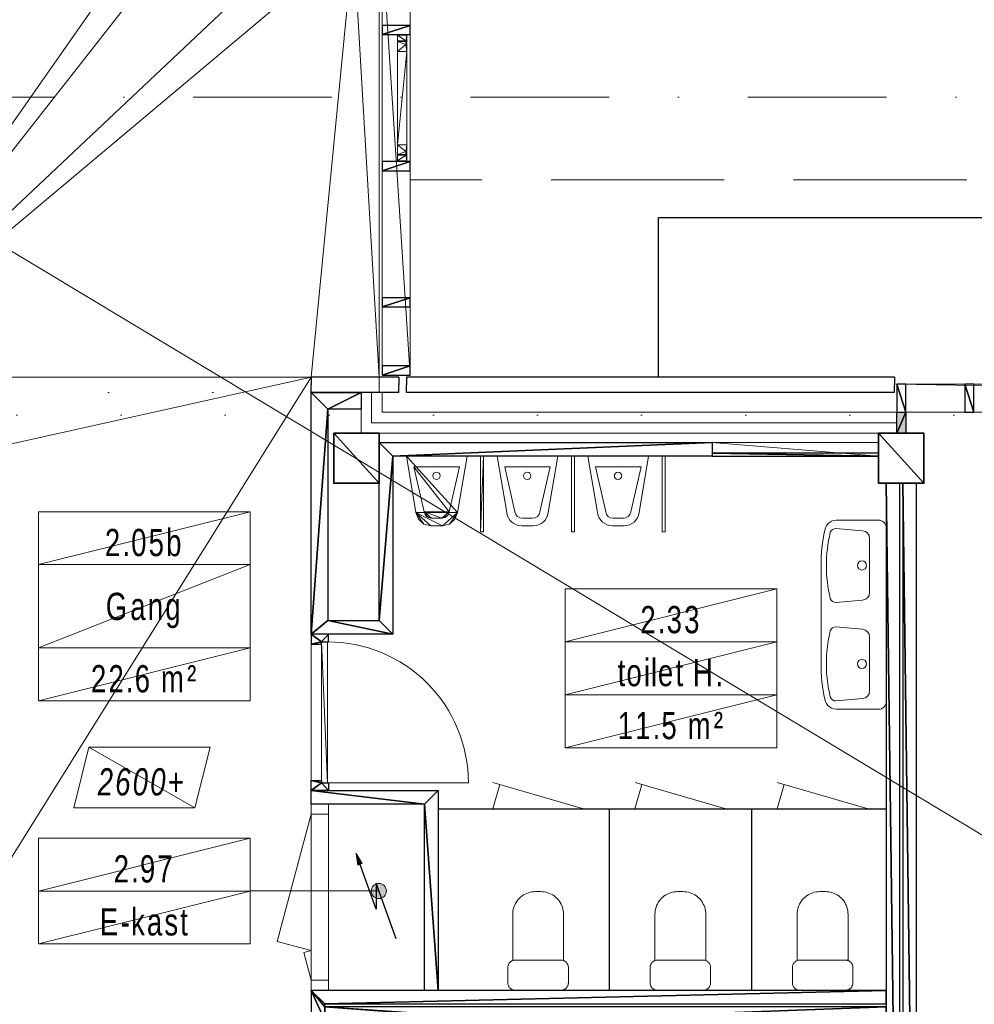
# Model space of a CAD drawing. Header units: millimetres. Extents: x -437 to 139813, y -473 to 90544.
# Tile 22 of 149: x 57887 to 64195, y 50752 to 57257. Entities that reach past the tile are written whole.
import ezdxf

# ---------------------------------------------------------------- set-up
doc = ezdxf.new("R2010")
doc.units = ezdxf.units.MM
for name, pattern in [('DGN Style 1', [688.000884, 1.14476, -686.856124]), ('DGN Style 2', [1144.760206, 686.856124, -457.904082]), ('DGN Style 3', [1602.664289, 1144.760206, -457.904082]), ('DGN Style 4', [1832.76109, 915.808165, -457.904082, 1.14476, -457.904082])]:
    doc.linetypes.add(name, pattern=pattern)
for name, color, linetype, lineweight in [('059 Kader (tekening)', 253, 'Continuous', 13), ('19012-DO-laag 02 - 004 Ruimtenummers', 253, 'Continuous', 13), ('19012-DO-laag 02 - 004a ruimtenr+plafond hoogte', 253, 'Continuous', 13), ('19012-DO-laag 02 - 004b ruimtenr + m²', 253, 'Continuous', 13), ('19012-DO-laag 02 - 007 Elektrasymbolen', 253, 'Continuous', 13), ('19012-DO-laag 02 - 008 Sanitair - Keukeninrichting', 253, 'Continuous', 13), ('19012-DO-laag 02 - 031 Ramen - Deuren buiten', 253, 'Continuous', 13), ('19012-DO-laag 02 - 032 Ramen - Deuren binnen', 253, 'Continuous', 13), ('19012-DO-laag 02 - 045 Plafondafwerking', 253, 'Continuous', 13)]:
    doc.layers.add(name, color=color, linetype=linetype, lineweight=lineweight)
doc.layers.add('Xref', color=253, linetype='Continuous')
doc.styles.add('Arial 1.8 mm', font='arial.ttf', dxfattribs={"width": 0.722222, "height": 1.8})
doc.linetypes.add('isolatie(plaat)', pattern='A,0,[20,dgnlstyle-ags_linetypes_v8.shx,S=0.009048,R=0,X=0,Y=0],-1.14', length=1.14)

# ---------------------------------------------------------------- blocks, each defined once
blk = doc.blocks.new('AE1')
at = {"layer": '059 Kader (tekening)', "color": 12, "linetype": 'Continuous', "lineweight": 13}
mesh = blk.add_polyface(dxfattribs=at)
corners = [(0, 0), (1399, 0), (1399, 841), (0, 841)]
mesh.append_faces([[corners[k] for k in face] for face in [(3, 1, 2)]], dxfattribs={"vtx0": -1, "color": 12})
mesh.append_faces([[corners[k] for k in face] for face in [(3, 0, 1)]], dxfattribs={"vtx2": -1, "color": 12})
at = {"layer": '059 Kader (tekening)', "color": 12, "linetype": 'Continuous', "lineweight": 35}
mesh = blk.add_polyface(dxfattribs=at)
corners = [(10, 10), (1389, 10), (1389, 831), (10, 831)]
mesh.append_faces([[corners[k] for k in face] for face in [(0, 2, 3)]], dxfattribs={"vtx0": -1, "color": 12})
mesh.append_faces([[corners[k] for k in face] for face in [(1, 2, 0)]], dxfattribs={"vtx1": -1, "color": 12})
blk = doc.blocks.new('AM32-002')
at = {"color": 0, "linetype": 'ByBlock', "lineweight": -2}
blk.add_3dface([(67, 0), (67, 114), (0, 114), (0, 0)], dxfattribs=at)
blk = doc.blocks.new('07E042')
at = {"layer": '19012-DO-laag 02 - 007 Elektrasymbolen', "linetype": 'Continuous', "lineweight": 13}
blk.add_hatch(color=256, dxfattribs=at).paths.add_polyline_path([(-187.5, -87.5), (-143.8, -61.3), (-137.1, -80.1)])
at = {"layer": '19012-DO-laag 02 - 007 Elektrasymbolen', "linetype": 'Continuous', "lineweight": 25, "flags": 128}
blk.add_lwpolyline([(187.5, 87.5), (-57.3, 0), (57.3, 0), (-187.5, -87.5)], dxfattribs=at)
at = {"layer": '19012-DO-laag 02 - 007 Elektrasymbolen', "linetype": 'Continuous', "lineweight": 13}
mesh = blk.add_polyface(dxfattribs=at)
corners = [(-187.5, -87.5), (-143.8, -61.3), (-137.1, -80.1)]
mesh.append_faces([[corners[k] for k in face] for face in [(2, 0, 1)]])
blk = doc.blocks.new('WA 21')
at = {"layer": '19012-DO-laag 02 - 008 Sanitair - Keukeninrichting', "color": 254, "linetype": 'Continuous', "lineweight": 13}
for p, q in [((575, 0), (-575, 0)), ((-625, -315.9), (-625, -50)), ((625, -315.9), (625, -50)), ((-146.1, -110), (-503.9, -110)), ((503.9, -110), (146.1, -110)), ((-553.7, -155.6), (-569.4, -332)), ((-80.6, -332), (-96.3, -155.6)), ((96.3, -155.6), (80.6, -332)), ((569.4, -332), (553.7, -155.6)), ((325, -430), (-325, -430))]:
    blk.add_line(p, q, dxfattribs=at)
for centre in [(-325, -160), (325, -160)]:
    blk.add_circle(centre, 30, dxfattribs=at)
for centre, radius, start, end in [((-575, -50), 50, 90, 180), ((-503.9, -160), 50, 90.00003, 174.91646), ((-146.1, -160), 50, 5.08354, 89.99997), ((146.1, -160), 50, 90.00003, 174.91646), ((503.9, -160), 50, 5.08354, 89.99997), ((-540.3, -323.4), 85, 174.91654, 257.28776), ((540.3, -323.4), 85, 282.71216, 5.08298), ((-534.5, -335.1), 35, 174.91646, 256.44645), ((-325, 534.1), 929.1, 256.44641, 283.55359), ((-115.5, -335.1), 35, 283.55355, 5.08354), ((115.5, -335.1), 35, 174.91646, 256.44645), ((325, 534.1), 929.1, 256.44641, 283.55359), ((534.5, -335.1), 35, 283.55355, 5.08354), ((-335.6, 632.2), 1062.2, 257.86035, 270.57253), ((335.5, 632.2), 1062.3, 269.43353, 282.14506)]:
    blk.add_arc(centre, radius, start, end, dxfattribs=at)
at = {"layer": '19012-DO-laag 02 - 008 Sanitair - Keukeninrichting', "color": 254, "linetype": 'Continuous', "lineweight": 13, "extrusion": (0, 0, -1)}
blk.add_arc((-575, -50), 50, 90, 180, dxfattribs=at)
blk = doc.blocks.new('UR 02')
at = {"layer": '19012-DO-laag 02 - 008 Sanitair - Keukeninrichting', "linetype": 'Continuous', "lineweight": 13}
for p, q in [((0, 0), (20, 0)), ((0, 0), (0, -500)), ((20, 0), (20, -500)), ((600, 0), (600, -500)), ((600, 0), (620, 0)), ((620, 0), (620, -500)), ((20, -500), (0, -500)), ((620, -500), (600, -500))]:
    blk.add_line(p, q, dxfattribs=at)
at = {"layer": '19012-DO-laag 02 - 008 Sanitair - Keukeninrichting', "linetype": 'Continuous', "lineweight": 13, "extrusion": (0, 0, -1), "flags": 128}
for points in [[(-109.9, 0), (-510.8, 0), (-447.7, -374.1)], [(-173.1, -374.1), (-109.9, 0)], [(-159.9, -71.7), (-460.8, -71.7), (-393.1, -369.2)], [(-227.6, -369.2), (-159.9, -71.7)], [(-343.9, -410.6), (-276.9, -410.6)], [(-348.6, -460.6), (-272.1, -460.6)]]:
    blk.add_lwpolyline(points, dxfattribs=at)
at = {"layer": '19012-DO-laag 02 - 008 Sanitair - Keukeninrichting', "linetype": 'Continuous', "lineweight": 13, "extrusion": (0, 0, -1)}
blk.add_circle((-311.9, -130.4), 24.3, dxfattribs=at)
for centre, radius, start, end in [((-272.1, -360.6), 100, 270, 352.20921), ((-276.9, -360.6), 50, 270, 350.02528), ((-343.9, -360.6), 50, 189.97472, 270), ((-348.6, -360.6), 100, 187.79079, 270)]:
    blk.add_arc(centre, radius, start, end, dxfattribs=at)
at = {"layer": '19012-DO-laag 02 - 008 Sanitair - Keukeninrichting', "linetype": 'Continuous', "lineweight": 13}
for p in [(20, 0), (20, 0), (620, 0), (620, 0)]:
    blk.add_point(p, dxfattribs=at)
blk = doc.blocks.new('*U70')
at = {"layer": '19012-DO-laag 02 - 008 Sanitair - Keukeninrichting', "linetype": 'Continuous', "lineweight": 13}
blk.add_circle((-56.5, 119.6), 24.3, dxfattribs=at)
mesh = blk.add_polyface(dxfattribs=at)
corners = [(145.5, 250), (82.3, -124.1), (64.9, -168.2), (29.2, -199.4), (-16.8, -210.6), (-93.2, -210.6), (-139.3, -199.4), (-175, -168.2), (-192.3, -124.2), (-255.4, 250)]
mesh.append_faces([[corners[k] for k in face] for face in [(8, 6, 7), (3, 1, 2)]], dxfattribs={"vtx0": -1})
mesh.append_faces([[corners[k] for k in face] for face in [(9, 1, 8), (5, 8, 4), (4, 1, 3)]], dxfattribs={"vtx0": -1, "vtx1": -1})
mesh.append_faces([[corners[k] for k in face] for face in [(8, 1, 4)]], dxfattribs={"vtx0": -1, "vtx1": -1, "vtx2": -1})
mesh.append_faces([[corners[k] for k in face] for face in [(8, 5, 6)]], dxfattribs={"vtx0": -1, "vtx2": -1})
mesh.append_faces([[corners[k] for k in face] for face in [(9, 0, 1)]], dxfattribs={"vtx2": -1})
mesh = blk.add_polyface(dxfattribs=at)
corners = [(255.4, -250), (255.4, 250), (235.4, 250), (235.4, 250), (235.4, -250)]
mesh.append_faces([[corners[k] for k in face] for face in [(4, 1, 2)]], dxfattribs={"vtx0": -1})
mesh.append_faces([[corners[k] for k in face] for face in [(4, 0, 1)]], dxfattribs={"vtx2": -1})
mesh = blk.add_polyface(dxfattribs=at)
corners = [(95.5, 178.3), (27.8, -119.2), (18.6, -140.5), (0.9, -155.3), (-21.5, -160.6), (-88.5, -160.6), (-111, -155.3), (-128.6, -140.5), (-137.8, -119.3), (-205.4, 178.3)]
mesh.append_faces([[corners[k] for k in face] for face in [(8, 6, 7), (4, 2, 3)]], dxfattribs={"vtx0": -1})
mesh.append_faces([[corners[k] for k in face] for face in [(9, 1, 8), (5, 8, 4)]], dxfattribs={"vtx0": -1, "vtx1": -1})
mesh.append_faces([[corners[k] for k in face] for face in [(8, 1, 4)]], dxfattribs={"vtx0": -1, "vtx1": -1, "vtx2": -1})
mesh.append_faces([[corners[k] for k in face] for face in [(8, 5, 6), (4, 1, 2)]], dxfattribs={"vtx0": -1, "vtx2": -1})
mesh.append_faces([[corners[k] for k in face] for face in [(9, 0, 1)]], dxfattribs={"vtx2": -1})
blk = doc.blocks.new('*U69')
at = {"layer": '19012-DO-laag 02 - 008 Sanitair - Keukeninrichting', "linetype": 'Continuous', "lineweight": 13}
blk.add_line((-300.4, 250), (-300.4, 0), dxfattribs=at)
blk.add_blockref('*U70', (44.9, 0), dxfattribs=at)
blk = doc.blocks.new('*U71')
at = {"layer": '19012-DO-laag 02 - 008 Sanitair - Keukeninrichting', "linetype": 'Continuous', "lineweight": 13, "flags": 128}
for points in [[(-276.1, 200), (-280, 199.9), (-283.9, 199.4), (-287.7, 198.7), (-291.5, 197.6), (-295.2, 196.2), (-298.8, 194.6), (-302.2, 192.7), (-305.4, 190.5), (-308.5, 188.1), (-311.4, 185.4), (-314.1, 182.5), (-316.5, 179.4), (-318.7, 176.2), (-320.6, 172.7), (-322.2, 169.2), (-323.6, 165.5), (-324.7, 161.7), (-325.4, 157.9), (-325.9, 154), (-326.1, 150), (-326.1, -150), (-325.9, -153.9), (-325.4, -157.8), (-324.7, -161.6), (-323.6, -165.4), (-322.2, -169.1), (-320.6, -172.7), (-318.7, -176.1), (-316.5, -179.4), (-314.1, -182.4), (-311.4, -185.3), (-308.5, -188), (-305.4, -190.4), (-302.2, -192.6), (-298.8, -194.5), (-295.2, -196.2), (-291.5, -197.5), (-287.7, -198.6), (-283.9, -199.4), (-280, -199.8), (-276.1, -200), (-176.1, -200), (-172.1, -199.8), (-168.2, -199.4), (-164.4, -198.6), (-160.6, -197.5), (-156.9, -196.2), (-153.4, -194.5), (-149.9, -192.6), (-146.7, -190.4), (-143.6, -188), (-140.7, -185.3), (-138, -182.4), (-135.6, -179.4), (-133.4, -176.1), (-131.5, -172.7), (-129.9, -169.1), (-128.5, -165.4), (-127.4, -161.6), (-126.7, -157.8), (-126.2, -153.9), (-126.1, -150), (-126.1, 150), (-126.2, 154), (-126.7, 157.9), (-127.4, 161.7), (-128.5, 165.5), (-129.9, 169.2), (-131.5, 172.7), (-133.4, 176.2), (-135.6, 179.4), (-138, 182.5), (-140.7, 185.4), (-143.6, 188.1), (-146.7, 190.5), (-149.9, 192.7), (-153.4, 194.6), (-156.9, 196.2), (-160.6, 197.6), (-164.4, 198.7), (-168.2, 199.4), (-172.1, 199.9), (-176.1, 200), (-276.1, 200)], [(-129.4, 168.1), (176.1, 168.1), (187.8, 167.6), (199.5, 166.2), (211.1, 163.9), (222.4, 160.7), (233.5, 156.7), (244.2, 151.7), (254.5, 146), (264.2, 139.4), (273.5, 132.1), (282.1, 124.1), (290.1, 115.5), (297.4, 106.3), (304, 96.5), (309.7, 86.2), (314.7, 75.5), (318.7, 64.4), (321.9, 53.1), (324.2, 41.5), (325.6, 29.9), (326.1, 18.1), (326.1, -18), (325.6, -29.8), (324.2, -41.5), (321.9, -53), (318.7, -64.4), (314.7, -75.4), (309.7, -86.1), (304, -96.4), (297.4, -106.2), (290.1, -115.4), (282.1, -124.1), (273.5, -132.1), (264.2, -139.4), (254.5, -145.9), (244.2, -151.7), (233.5, -156.6), (222.4, -160.7), (211.1, -163.9), (199.5, -166.2), (187.8, -167.6), (176.1, -168), (-129.4, -168)]]:
    blk.add_lwpolyline(points, dxfattribs=at)
blk = doc.blocks.new('ho-bi-ko-930')
at = {"layer": '19012-DO-laag 02 - 032 Ramen - Deuren binnen', "color": 143, "linetype": 'Continuous', "lineweight": 13}
blk.add_line((67, -114), (967, -114), dxfattribs=at)
at = {"layer": '19012-DO-laag 02 - 032 Ramen - Deuren binnen', "color": 143, "linetype": 'Continuous', "lineweight": 13, "extrusion": (0, 0, -1), "flags": 128}
blk.add_lwpolyline([(-52, -5), (-52, 925, 0.414214), (-982, -5)], format="xyb", dxfattribs=at)
at = {"layer": '19012-DO-laag 02 - 032 Ramen - Deuren binnen', "color": 143, "linetype": 'Continuous', "lineweight": 25}
mesh = blk.add_polyface(dxfattribs=at)
corners = [(0, 0), (0, -114), (67, -114), (67, -45), (52, -45), (52, 0)]
mesh.append_faces([[corners[k] for k in face] for face in [(0, 4, 5)]], dxfattribs={"vtx0": -1, "color": 143})
mesh.append_faces([[corners[k] for k in face] for face in [(2, 4, 1), (1, 4, 0)]], dxfattribs={"vtx0": -1, "vtx1": -1, "color": 143})
mesh.append_faces([[corners[k] for k in face] for face in [(3, 4, 2)]], dxfattribs={"vtx1": -1, "color": 143})
mesh = blk.add_polyface(dxfattribs=at)
corners = [(1034, 0), (1034, -114), (967, -114), (967, -45), (982, -45), (982, 0)]
mesh.append_faces([[corners[k] for k in face] for face in [(0, 4, 5)]], dxfattribs={"vtx0": -1, "color": 143})
mesh.append_faces([[corners[k] for k in face] for face in [(2, 4, 1), (1, 4, 0)]], dxfattribs={"vtx0": -1, "vtx1": -1, "color": 143})
mesh.append_faces([[corners[k] for k in face] for face in [(3, 4, 2)]], dxfattribs={"vtx1": -1, "color": 143})
at = {"layer": '19012-DO-laag 02 - 032 Ramen - Deuren binnen', "color": 143, "linetype": 'Continuous', "lineweight": 13}
mesh = blk.add_polyface(dxfattribs=at)
corners = [(52, -45), (982, -45), (982, -5), (52, -5)]
mesh.append_faces([[corners[k] for k in face] for face in [(3, 1, 2)]], dxfattribs={"vtx0": -1, "color": 143})
mesh.append_faces([[corners[k] for k in face] for face in [(3, 0, 1)]], dxfattribs={"vtx2": -1, "color": 143})
blk = doc.blocks.new('*U77')
at = {"layer": '19012-DO-laag 02 - 004 Ruimtenummers', "linetype": 'Continuous', "lineweight": 13}
h = blk.add_hatch(color=256, dxfattribs=at)
edge = h.paths.add_edge_path()
edge.add_arc((-400, 0), 50, 0, 360)
blk.add_line((450, 0), (-400, 0), dxfattribs=at)
blk.add_circle((-400, 0), 50, dxfattribs=at)
blk = doc.blocks.new('*U78')
at = {"layer": '19012-DO-laag 02 - 031 Ramen - Deuren buiten'}
mesh = blk.add_polyface(dxfattribs=at)
corners = [(-414.95, 30.05), (-356.95, 30.05), (-356.95, 25.05), (-377.95, 25.05), (-377.95, -29.95), (-414.95, -29.95)]
mesh.append_faces([[corners[k] for k in face] for face in [(5, 3, 4), (3, 1, 2)]], dxfattribs={"vtx0": -1})
mesh.append_faces([[corners[k] for k in face] for face in [(0, 3, 5)]], dxfattribs={"vtx0": -1, "vtx1": -1})
mesh.append_faces([[corners[k] for k in face] for face in [(3, 0, 1)]], dxfattribs={"vtx0": -1, "vtx2": -1})
mesh = blk.add_polyface(dxfattribs=at)
corners = [(-372.95, -29.95), (-372.95, 23.05), (-352.95, 23.05), (-352.95, 30.05), (-307.95, 30.05), (-307.95, -29.95)]
mesh.append_faces([[corners[k] for k in face] for face in [(4, 2, 3), (2, 0, 1)]], dxfattribs={"vtx0": -1})
mesh.append_faces([[corners[k] for k in face] for face in [(5, 2, 4)]], dxfattribs={"vtx0": -1, "vtx1": -1})
mesh.append_faces([[corners[k] for k in face] for face in [(2, 5, 0)]], dxfattribs={"vtx0": -1, "vtx2": -1})
mesh = blk.add_polyface(dxfattribs=at)
corners = [(-307.95, -29.95), (308.05, -29.95), (308.05, 30.05), (-307.95, 30.05)]
mesh.append_faces([[corners[k] for k in face] for face in [(3, 1, 2)]], dxfattribs={"vtx0": -1})
mesh.append_faces([[corners[k] for k in face] for face in [(3, 0, 1)]], dxfattribs={"vtx2": -1})
mesh = blk.add_polyface(dxfattribs=at)
corners = [(373.05, -29.95), (373.05, 23.05), (353.05, 23.05), (353.05, 30.05), (308.05, 30.05), (308.05, -29.95)]
mesh.append_faces([[corners[k] for k in face] for face in [(4, 2, 3), (2, 0, 1)]], dxfattribs={"vtx0": -1})
mesh.append_faces([[corners[k] for k in face] for face in [(5, 2, 4)]], dxfattribs={"vtx0": -1, "vtx1": -1})
mesh.append_faces([[corners[k] for k in face] for face in [(2, 5, 0)]], dxfattribs={"vtx0": -1, "vtx2": -1})
mesh = blk.add_polyface(dxfattribs=at)
corners = [(415.05, 30.05), (357.05, 30.05), (357.05, 25.05), (378.05, 25.05), (378.05, -29.95), (415.05, -29.95)]
mesh.append_faces([[corners[k] for k in face] for face in [(5, 3, 4), (3, 1, 2)]], dxfattribs={"vtx0": -1})
mesh.append_faces([[corners[k] for k in face] for face in [(0, 3, 5)]], dxfattribs={"vtx0": -1, "vtx1": -1})
mesh.append_faces([[corners[k] for k in face] for face in [(3, 0, 1)]], dxfattribs={"vtx0": -1, "vtx2": -1})
blk = doc.blocks.new('ruimtenr 04_13')
at = {"layer": '19012-DO-laag 02 - 004 Ruimtenummers', "linetype": 'Continuous', "lineweight": 13, "insert": (7, -2.05), "char_height": 1.8, "attachment_point": 5, "line_spacing_factor": 0.6, "style": 'Arial 1.8 mm'}
blk.add_mtext('\\H1x;\\W0.722222;\\T1.145;2.97', dxfattribs=at)
at = {"layer": '19012-DO-laag 02 - 004b ruimtenr + m²', "linetype": 'Continuous', "lineweight": 13, "insert": (7, -5.55), "char_height": 1.8, "attachment_point": 5, "line_spacing_factor": 0.6, "style": 'Arial 1.8 mm'}
blk.add_mtext('\\H1x;\\W0.722222;\\T1.145;E-kast', dxfattribs=at)
at = {"layer": '19012-DO-laag 02 - 004 Ruimtenummers', "linetype": 'Continuous', "lineweight": 13}
mesh = blk.add_polyface(dxfattribs=at)
corners = [(0, 0), (14, 0), (14, -3.5), (0, -3.5)]
mesh.append_faces([[corners[k] for k in face] for face in [(3, 1, 2)]], dxfattribs={"vtx0": -1})
mesh.append_faces([[corners[k] for k in face] for face in [(3, 0, 1)]], dxfattribs={"vtx2": -1})
at = {"layer": '19012-DO-laag 02 - 004b ruimtenr + m²', "linetype": 'Continuous', "lineweight": 13}
mesh = blk.add_polyface(dxfattribs=at)
corners = [(0, -3.5), (14, -3.5), (14, -7), (0, -7)]
mesh.append_faces([[corners[k] for k in face] for face in [(3, 1, 2)]], dxfattribs={"vtx0": -1})
mesh.append_faces([[corners[k] for k in face] for face in [(3, 0, 1)]], dxfattribs={"vtx2": -1})
blk = doc.blocks.new('ruimtenr 01_1')
at = {"layer": '19012-DO-laag 02 - 004 Ruimtenummers', "linetype": 'Continuous', "lineweight": 13, "char_height": 1.8, "attachment_point": 5, "line_spacing_factor": 0.6, "style": 'Arial 1.8 mm'}
for s, insert in [('\\H1x;\\W0.722222;\\T1.145;2.33', (7, -2.05)), ('\\H1x;\\W0.722222;\\T1.145;toilet H.', (7, -5.55))]:
    blk.add_mtext(s, dxfattribs=dict(at, insert=insert))
at = {"layer": '19012-DO-laag 02 - 004a ruimtenr+plafond hoogte', "linetype": 'Continuous', "lineweight": 13, "insert": (7, -9.05), "char_height": 1.8, "attachment_point": 5, "line_spacing_factor": 0.6, "style": 'Arial 1.8 mm'}
blk.add_mtext('\\H1x;\\W0.722222;\\T1.145;11.5 m²', dxfattribs=at)
at = {"layer": '19012-DO-laag 02 - 004 Ruimtenummers', "linetype": 'Continuous', "lineweight": 13}
mesh = blk.add_polyface(dxfattribs=at)
corners = [(0, 0), (14, 0), (14, -3.5), (0, -3.5)]
mesh.append_faces([[corners[k] for k in face] for face in [(3, 1, 2)]], dxfattribs={"vtx0": -1})
mesh.append_faces([[corners[k] for k in face] for face in [(3, 0, 1)]], dxfattribs={"vtx2": -1})
mesh = blk.add_polyface(dxfattribs=at)
corners = [(0, -3.5), (14, -3.5), (14, -7), (0, -7)]
mesh.append_faces([[corners[k] for k in face] for face in [(3, 1, 2)]], dxfattribs={"vtx0": -1})
mesh.append_faces([[corners[k] for k in face] for face in [(3, 0, 1)]], dxfattribs={"vtx2": -1})
at = {"layer": '19012-DO-laag 02 - 004a ruimtenr+plafond hoogte', "linetype": 'Continuous', "lineweight": 13}
mesh = blk.add_polyface(dxfattribs=at)
corners = [(0, -7), (14, -7), (14, -10.5), (0, -10.5)]
mesh.append_faces([[corners[k] for k in face] for face in [(3, 1, 2)]], dxfattribs={"vtx0": -1})
mesh.append_faces([[corners[k] for k in face] for face in [(3, 0, 1)]], dxfattribs={"vtx2": -1})
blk = doc.blocks.new('ruimtenr 03_22')
at = {"layer": '19012-DO-laag 02 - 004 Ruimtenummers', "linetype": 'Continuous', "lineweight": 13, "char_height": 1.8, "attachment_point": 5, "style": 'Arial 1.8 mm'}
for s, insert, line_spacing_factor in [('\\H1x;\\W0.722222;\\T1.145;2.05b', (7, -2.05), 0.6), ('\\H1x;\\W0.722222;\\T1.145;Gang', (7, -6.53), 0.78)]:
    blk.add_mtext(s, dxfattribs=dict(at, insert=insert, line_spacing_factor=line_spacing_factor))
at = {"layer": '19012-DO-laag 02 - 004a ruimtenr+plafond hoogte', "linetype": 'Continuous', "lineweight": 13, "insert": (7, -11.05), "char_height": 1.8, "attachment_point": 5, "line_spacing_factor": 0.6, "style": 'Arial 1.8 mm'}
blk.add_mtext('\\H1x;\\W0.722222;\\T1.145;22.6 m²', dxfattribs=at)
at = {"layer": '19012-DO-laag 02 - 004 Ruimtenummers', "linetype": 'Continuous', "lineweight": 13}
mesh = blk.add_polyface(dxfattribs=at)
corners = [(0, 0), (14, 0), (14, -3.5), (0, -3.5)]
mesh.append_faces([[corners[k] for k in face] for face in [(3, 1, 2)]], dxfattribs={"vtx0": -1})
mesh.append_faces([[corners[k] for k in face] for face in [(3, 0, 1)]], dxfattribs={"vtx2": -1})
mesh = blk.add_polyface(dxfattribs=at)
corners = [(0, -3.5), (14, -3.5), (14, -9), (0, -9)]
mesh.append_faces([[corners[k] for k in face] for face in [(3, 1, 2)]], dxfattribs={"vtx0": -1})
mesh.append_faces([[corners[k] for k in face] for face in [(3, 0, 1)]], dxfattribs={"vtx2": -1})
at = {"layer": '19012-DO-laag 02 - 004a ruimtenr+plafond hoogte', "linetype": 'Continuous', "lineweight": 13}
mesh = blk.add_polyface(dxfattribs=at)
corners = [(0, -9), (14, -9), (14, -12.5), (0, -12.5)]
mesh.append_faces([[corners[k] for k in face] for face in [(3, 1, 2)]], dxfattribs={"vtx0": -1})
mesh.append_faces([[corners[k] for k in face] for face in [(3, 0, 1)]], dxfattribs={"vtx2": -1})
blk = doc.blocks.new('*U160')
at = {"layer": '19012-DO-laag 02 - 045 Plafondafwerking', "insert": (0, -30), "char_height": 180, "attachment_point": 5, "line_spacing_factor": 0.6, "style": 'Arial 1.8 mm'}
blk.add_mtext('\\fArial|b0|i1|c00|p39;\\H1x;\\W0.722222;\\T1.145;2600+', dxfattribs=at)
at = {"layer": '19012-DO-laag 02 - 045 Plafondafwerking'}
mesh = blk.add_polyface(dxfattribs=at)
corners = [(-450, -200), (350, -200), (450, 200), (-350, 200)]
mesh.append_faces([[corners[k] for k in face] for face in [(3, 1, 2)]], dxfattribs={"vtx0": -1})
mesh.append_faces([[corners[k] for k in face] for face in [(3, 0, 1)]], dxfattribs={"vtx2": -1})

msp = doc.modelspace()

# ---------------------------------------------------------------- hatches: boundary and pattern name
at = {"layer": 'Xref', "linetype": 'Continuous', "lineweight": 25}
msp.add_hatch(color=256, dxfattribs=at).paths.add_polyline_path([(63683, 54524.2), (63683, 54664.2), (63743, 54664.2), (63743, 54524.2)])

# ---------------------------------------------------------------- linework, layer by layer
at = {"layer": 'Xref', "linetype": 'Continuous', "lineweight": 13}
for p, q in [((60263, 60044.2), (60263, 54794.2)), ((60143.1, 54794.2), (60283.1, 54794.2)), ((63683, 54524.2), (63683, 54664.2)), ((61013.1, 52044.2), (61059.1, 52203.8)), ((61613.1, 52044.2), (61013.7, 52216.9)), ((61953.1, 52044.2), (61999.1, 52203.8)), ((62553.1, 52044.2), (61953.7, 52216.9)), ((62893.1, 52044.2), (62939.1, 52203.8)), ((63493.1, 52044.2), (62893.7, 52216.9)), ((59813.1, 52007.2), (59588, 51167.3)), ((59813.1, 52007.2), (59813.1, 51107)), ((59927.1, 52007.2), (59927.1, 50911.2)), ((59588, 51167.3), (59813.1, 51107)), ((59764.2, 51093.9), (59813.1, 51107)), ((59764.2, 51093.9), (59813.1, 50911.2)), ((59813.1, 51107), (59813.1, 50911.2))]:
    msp.add_line(p, q, dxfattribs=at)
at = {"layer": 'Xref', "linetype": 'DGN Style 4', "lineweight": 13}
msp.add_line((69113, 56744.2), (7113, 56744.2), dxfattribs=at)
at = {"layer": 'Xref', "linetype": 'DGN Style 2', "lineweight": 13}
for p, q in [((56663, 54894.2), (59813.1, 54894.2)), ((67250.5, 52394.2), (63813.1, 52394.2))]:
    msp.add_line(p, q, dxfattribs=at)
at = {"layer": 'Xref', "linetype": 'Continuous', "lineweight": 25}
for p, q in [((60393, 54894.2), (59813.1, 54894.2)), ((59813.1, 54894.2), (59813.1, 54844.2)), ((59813.1, 54794.2), (59813.1, 54844.2)), ((60393, 54894.2), (60393, 54844.2)), ((60393, 54794.2), (60393, 54844.2)), ((63668, 54894.2), (60443, 54894.2)), ((60443, 54894.2), (60443, 54844.2)), ((60443, 54794.2), (60443, 54844.2)), ((63668, 54894.2), (63668, 54844.2)), ((63668, 54794.2), (63668, 54844.2)), ((60393, 54794.2), (59813.1, 54794.2)), ((63668, 54794.2), (60443, 54794.2)), ((61783.1, 52044.2), (61783.1, 50844.2)), ((62723.1, 52044.2), (62723.1, 50844.2))]:
    msp.add_line(p, q, dxfattribs=at)
at = {"layer": 'Xref', "linetype": 'DGN Style 3', "lineweight": 13, "flags": 128}
msp.add_lwpolyline([(41563, 61849.2), (37513, 61849.2), (37513, 48069.2), (47458, 48069.2), (47458, 27289.2), (76368, 27289.2), (76368, 56199.2), (60468, 56199.2)], dxfattribs=at)
at = {"layer": 'Xref', "lineweight": 25, "flags": 128}
msp.add_lwpolyline([(62108, 54894.2), (62108, 55949.2), (72233, 55949.2), (72233, 54849.2)], dxfattribs=at)
at = {"layer": 'Xref', "linetype": 'DGN Style 1', "lineweight": 13, "flags": 128}
for points in [[(55843, 54674.2), (55843, 54794.2), (59813, 54794.2), (59813, 54644.2)], [(63713, 28964.2), (63713, 28844.2), (49013, 28844.2), (49013, 54674.2), (55843, 54674.2), (55843, 54644.2), (74813, 54644.2), (74813, 28844.2), (67313, 28844.2), (67313, 28964.2)]]:
    msp.add_lwpolyline(points, dxfattribs=at)
at = {"layer": 'Xref', "linetype": 'Continuous', "lineweight": 13, "flags": 128}
for points in [[(60143.1, 54794.2), (60143.1, 54524.2), (63683, 54524.2)], [(60283.1, 54794.2), (60283.1, 54664.2), (63683, 54664.2)]]:
    msp.add_lwpolyline(points, dxfattribs=at)
at = {"layer": 'Xref', "linetype": 'isolatie(plaat)', "lineweight": 13, "ltscale": 140, "flags": 128}
msp.add_lwpolyline([(60213.1, 54794.2), (60213.1, 54594.2), (63683, 54594.2)], dxfattribs=at)
at = {"layer": 'Xref', "linetype": 'Continuous', "lineweight": 25, "flags": 128}
msp.add_lwpolyline([(60653.1, 52044.2), (63613.1, 52044.2)], dxfattribs=at)

# ---------------------------------------------------------------- block references
at = {"layer": 'Xref', "linetype": 'Continuous', "lineweight": 35, "xscale": 100, "yscale": 100, "zscale": 100}
msp.add_blockref('AE1', (-87, 6444.2), dxfattribs=at)
at = {"layer": 'Xref', "rotation": 270}
msp.add_blockref('*U78', (60414.9, 56739.3), dxfattribs=at)
at = {"layer": 'Xref', "linetype": 'Continuous', "lineweight": 13}
msp.add_blockref('*U69', (60652.8, 54124.3), dxfattribs=at)
at = {"layer": 'Xref', "linetype": 'Continuous', "lineweight": 13, "extrusion": (0, 0, -1)}
for name, p in [('UR 02', (-61553.1, 54374.2)), ('UR 02', (-62153.1, 54374.2)), ('*U77', (-59860.7, 51500.5))]:
    msp.add_blockref(name, p, dxfattribs=at)
at = {"layer": 'Xref', "linetype": 'Continuous', "lineweight": 13, "xscale": 100, "yscale": 100, "zscale": 100}
for name, p in [('ruimtenr 03_22', (58010.7, 54006.5)), ('ruimtenr 01_1', (61491.4, 53497.4)), ('ruimtenr 04_13', (58010.7, 51850.4))]:
    msp.add_blockref(name, p, dxfattribs=at)
at = {"layer": 'Xref', "linetype": 'Continuous', "lineweight": 13}
for name, p, rotation in [('WA 21', (63613.1, 53326.1), 270), ('*U71', (61313.1, 51170.3), 90), ('*U71', (62253.1, 51170.3), 90)]:
    msp.add_blockref(name, p, dxfattribs=dict(at, rotation=rotation))
at = {"layer": 'Xref', "linetype": 'Continuous', "lineweight": 25, "extrusion": (0, 0, -1), "rotation": 90}
msp.add_blockref('ho-bi-ko-930', (-59927.1, 52164.2), dxfattribs=at)
at = {"layer": 'Xref'}
msp.add_blockref('*U160', (58694.9, 52250.4), dxfattribs=at)
at = {"layer": 'Xref', "linetype": 'Continuous', "lineweight": 13, "extrusion": (0, 0, -1), "yscale": -1, "rotation": 269.9999999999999}
for p in [(-59813.1, 52074.2), (-59813.1, 50911.2)]:
    msp.add_blockref('AM32-002', p, dxfattribs=at)
at = {"layer": 'Xref', "linetype": 'Continuous', "lineweight": 25, "xscale": 1.5, "yscale": 1.5, "zscale": 1.5, "rotation": 270}
msp.add_blockref('07E042', (60242.9, 51466.3), dxfattribs=at)
at = {"layer": 'Xref', "linetype": 'Continuous', "lineweight": 13, "extrusion": (0, 0, -1), "rotation": 90}
msp.add_blockref('*U71', (-63193.1, 51170.3), dxfattribs=at)

# ---------------------------------------------------------------- meshes
at = {"layer": 'Xref', "linetype": 'Continuous', "lineweight": 13, "transparency": 33554559}
mesh = msp.add_polyface(dxfattribs=at)
corners = [(41563, 60314.2), (39048, 60314.2), (39048, 57659.2), (39063, 57659.2), (39063, 55884.2), (40698, 55884.2), (40698, 57534.2), (46403, 57534.2), (46403, 51254.2), (44823, 51254.2), (44823, 49909.2), (44838, 49909.2), (44838, 49604.2), (48763, 49604.2), (48763, 54894.2), (56663, 54894.2), (56663, 54894.2), (56663, 54194.2), (56575.5, 54194.2), (56575.5, 50844.2), (57283, 50844.2), (57283, 47068.2), (59813.1, 47068.2), (59813.1, 54894.2), (60263, 54894.2), (60263, 57774.2), (60093, 57774.2), (60093, 58127.2), (60233, 58127.2), (60233, 58247.2), (60263, 58247.2), (60263, 59147.2), (60233, 59147.2), (60233, 59267.2), (60093, 59267.2), (60093, 59794.2), (41563, 59794.2)]
mesh.append_faces([[corners[k] for k in face] for face in [(26, 24, 25), (22, 20, 21), (19, 17, 18), (3, 1, 2), (29, 27, 28), (1, 36, 0), (6, 4, 5), (34, 32, 33), (31, 29, 30), (11, 9, 10)]], dxfattribs={"vtx0": -1})
mesh.append_faces([[corners[k] for k in face] for face in [(12, 8, 11), (13, 8, 12), (8, 14, 7), (20, 17, 19), (17, 23, 15), (32, 29, 31), (4, 6, 3)]], dxfattribs={"vtx0": -1, "vtx1": -1})
mesh.append_faces([[corners[k] for k in face] for face in [(7, 14, 35), (26, 15, 23), (15, 27, 34), (20, 23, 17), (1, 3, 6), (1, 6, 36), (34, 27, 32), (27, 29, 32)]], dxfattribs={"vtx0": -1, "vtx1": -1, "vtx2": -1})
mesh.append_faces([[corners[k] for k in face] for face in [(8, 13, 14), (11, 8, 9), (35, 14, 15), (15, 26, 27), (26, 23, 24), (20, 22, 23), (15, 34, 35), (7, 35, 36), (36, 6, 7)]], dxfattribs={"vtx0": -1, "vtx2": -1})
at = {"layer": 'Xref', "linetype": 'Continuous', "lineweight": 13}
mesh = msp.add_polyface(dxfattribs=at)
corners = [(60468, 57759.2), (60283, 57759.2), (60283, 54909.2), (60468, 54909.2)]
mesh.append_faces([[corners[k] for k in face] for face in [(3, 1, 2)]], dxfattribs={"vtx0": -1})
mesh.append_faces([[corners[k] for k in face] for face in [(3, 0, 1)]], dxfattribs={"vtx2": -1})
at = {"layer": 'Xref', "linetype": 'Continuous', "lineweight": 25}
mesh = msp.add_polyface(dxfattribs=at)
corners = [(60468, 57159.2), (60468, 57219.2), (60283, 57219.2), (60283, 57159.2)]
mesh.append_faces([[corners[k] for k in face] for face in [(3, 1, 2)]], dxfattribs={"vtx0": -1})
mesh.append_faces([[corners[k] for k in face] for face in [(3, 0, 1)]], dxfattribs={"vtx2": -1})
mesh = msp.add_polyface(dxfattribs=at)
corners = [(60468, 56259.2), (60468, 56319.2), (60283, 56319.2), (60283, 56259.2)]
mesh.append_faces([[corners[k] for k in face] for face in [(3, 1, 2)]], dxfattribs={"vtx0": -1})
mesh.append_faces([[corners[k] for k in face] for face in [(3, 0, 1)]], dxfattribs={"vtx2": -1})
mesh = msp.add_polyface(dxfattribs=at)
corners = [(60468, 55359.2), (60468, 55419.2), (60283, 55419.2), (60283, 55359.2)]
mesh.append_faces([[corners[k] for k in face] for face in [(3, 1, 2)]], dxfattribs={"vtx0": -1})
mesh.append_faces([[corners[k] for k in face] for face in [(3, 0, 1)]], dxfattribs={"vtx2": -1})
mesh = msp.add_polyface(dxfattribs=at)
corners = [(60468, 54909.2), (60468, 54969.2), (60283, 54969.2), (60283, 54909.2)]
mesh.append_faces([[corners[k] for k in face] for face in [(3, 1, 2)]], dxfattribs={"vtx0": -1})
mesh.append_faces([[corners[k] for k in face] for face in [(3, 0, 1)]], dxfattribs={"vtx2": -1})
at = {"layer": 'Xref', "linetype": 'Continuous', "lineweight": 13}
mesh = msp.add_polyface(dxfattribs=at)
corners = [(74543, 54849.2), (63683, 54849.2), (63683, 54664.2), (74543, 54664.2)]
mesh.append_faces([[corners[k] for k in face] for face in [(3, 1, 2)]], dxfattribs={"vtx0": -1})
mesh.append_faces([[corners[k] for k in face] for face in [(3, 0, 1)]], dxfattribs={"vtx2": -1})
at = {"layer": 'Xref', "linetype": 'Continuous', "lineweight": 25}
mesh = msp.add_polyface(dxfattribs=at)
corners = [(63743, 54849.2), (63683, 54849.2), (63683, 54664.2), (63743, 54664.2)]
mesh.append_faces([[corners[k] for k in face] for face in [(3, 1, 2)]], dxfattribs={"vtx0": -1})
mesh.append_faces([[corners[k] for k in face] for face in [(3, 0, 1)]], dxfattribs={"vtx2": -1})
mesh = msp.add_polyface(dxfattribs=at)
corners = [(64193, 54849.2), (64133, 54849.2), (64133, 54664.2), (64193, 54664.2)]
mesh.append_faces([[corners[k] for k in face] for face in [(3, 1, 2)]], dxfattribs={"vtx0": -1})
mesh.append_faces([[corners[k] for k in face] for face in [(3, 0, 1)]], dxfattribs={"vtx2": -1})
mesh = msp.add_polyface(dxfattribs=at)
corners = [(60263.1, 54464.2), (62463.1, 54464.2), (62463.1, 54374.2), (60353.1, 54374.2), (60353.1, 53198.2), (59813.1, 53198.2), (59813.1, 54794.2), (60143.1, 54794.2), (60143.1, 54684.2), (59923.1, 54684.2), (59923.1, 53288.2), (60263.1, 53288.2)]
mesh.append_faces([[corners[k] for k in face] for face in [(3, 1, 2), (9, 7, 8)]], dxfattribs={"vtx0": -1})
mesh.append_faces([[corners[k] for k in face] for face in [(5, 10, 4), (4, 11, 3), (11, 4, 10)]], dxfattribs={"vtx0": -1, "vtx1": -1})
mesh.append_faces([[corners[k] for k in face] for face in [(9, 5, 6), (5, 9, 10), (9, 6, 7), (3, 11, 0), (3, 0, 1)]], dxfattribs={"vtx0": -1, "vtx2": -1})
mesh = msp.add_polyface(dxfattribs=at)
corners = [(63743, 54524.2), (63683, 54524.2), (63683, 54664.2), (63743, 54664.2)]
mesh.append_faces([[corners[k] for k in face] for face in [(3, 1, 2)]], dxfattribs={"vtx0": -1})
mesh.append_faces([[corners[k] for k in face] for face in [(3, 0, 1)]], dxfattribs={"vtx2": -1})
at = {"layer": 'Xref', "linetype": 'Continuous', "lineweight": 35}
mesh = msp.add_polyface(dxfattribs=at)
corners = [(59963, 54194.2), (60263, 54194.2), (60263, 54524.2), (59963, 54524.2)]
mesh.append_faces([[corners[k] for k in face] for face in [(3, 1, 2)]], dxfattribs={"vtx0": -1})
mesh.append_faces([[corners[k] for k in face] for face in [(3, 0, 1)]], dxfattribs={"vtx2": -1})
mesh = msp.add_polyface(dxfattribs=at)
corners = [(63563, 54194.2), (63863, 54194.2), (63863, 54524.2), (63563, 54524.2)]
mesh.append_faces([[corners[k] for k in face] for face in [(3, 1, 2)]], dxfattribs={"vtx0": -1})
mesh.append_faces([[corners[k] for k in face] for face in [(3, 0, 1)]], dxfattribs={"vtx2": -1})
at = {"layer": 'Xref', "linetype": 'Continuous', "lineweight": 13}
mesh = msp.add_polyface(dxfattribs=at)
corners = [(62463.1, 54374.2), (63563, 54374.2), (63563, 54464.2), (62463.1, 54464.2)]
mesh.append_faces([[corners[k] for k in face] for face in [(3, 1, 2)]], dxfattribs={"vtx0": -1})
mesh.append_faces([[corners[k] for k in face] for face in [(3, 0, 1)]], dxfattribs={"vtx2": -1})
at = {"layer": 'Xref', "linetype": 'Continuous', "lineweight": 25}
mesh = msp.add_polyface(dxfattribs=at)
corners = [(62463.1, 54374.2), (63563, 54374.2), (63563, 54394.2), (62463.1, 54394.2)]
mesh.append_faces([[corners[k] for k in face] for face in [(3, 1, 2)]], dxfattribs={"vtx0": -1})
mesh.append_faces([[corners[k] for k in face] for face in [(3, 0, 1)]], dxfattribs={"vtx2": -1})
mesh = msp.add_polyface(dxfattribs=at)
corners = [(63703.1, 54194.2), (63613.1, 54194.2), (63613.1, 47294.2), (63703.1, 47294.2)]
mesh.append_faces([[corners[k] for k in face] for face in [(3, 1, 2)]], dxfattribs={"vtx0": -1})
mesh.append_faces([[corners[k] for k in face] for face in [(3, 0, 1)]], dxfattribs={"vtx2": -1})
mesh = msp.add_polyface(dxfattribs=at)
corners = [(63723.1, 47294.2), (63813.1, 47294.2), (63813.1, 54194.2), (63723.1, 54194.2)]
mesh.append_faces([[corners[k] for k in face] for face in [(3, 1, 2)]], dxfattribs={"vtx0": -1})
mesh.append_faces([[corners[k] for k in face] for face in [(3, 0, 1)]], dxfattribs={"vtx2": -1})
mesh = msp.add_polyface(dxfattribs=at)
corners = [(60653.1, 52164.2), (60653.1, 50844.2), (60563.1, 50844.2), (60563.1, 52074.2), (59813.1, 52074.2), (59813.1, 52164.2)]
mesh.append_faces([[corners[k] for k in face] for face in [(5, 3, 4), (3, 1, 2)]], dxfattribs={"vtx0": -1})
mesh.append_faces([[corners[k] for k in face] for face in [(0, 3, 5)]], dxfattribs={"vtx0": -1, "vtx1": -1})
mesh.append_faces([[corners[k] for k in face] for face in [(3, 0, 1)]], dxfattribs={"vtx0": -1, "vtx2": -1})
mesh = msp.add_polyface(dxfattribs=at)
corners = [(63613.1, 50734.2), (59903.1, 50734.2), (59903.1, 50754.2), (63613.1, 50754.2), (63613.1, 50844.2), (59813.1, 50844.2), (59813.1, 49924.2), (59903.1, 49924.2), (59903.1, 49994.2), (60113.1, 49994.2), (60113.1, 50084.2), (59903.1, 50084.2), (59903.1, 50644.2), (61113.1, 50644.2), (61113.1, 49994.2), (61203.1, 49994.2), (61203.1, 50644.2), (63613.1, 50644.2)]
mesh.append_faces([[corners[k] for k in face] for face in [(4, 2, 3), (15, 13, 14), (0, 16, 17), (10, 8, 9)]], dxfattribs={"vtx0": -1})
mesh.append_faces([[corners[k] for k in face] for face in [(11, 8, 10), (6, 12, 5), (1, 16, 0), (5, 2, 4)]], dxfattribs={"vtx0": -1, "vtx1": -1})
mesh.append_faces([[corners[k] for k in face] for face in [(6, 8, 11), (5, 12, 1), (1, 13, 16)]], dxfattribs={"vtx0": -1, "vtx1": -1, "vtx2": -1})
mesh.append_faces([[corners[k] for k in face] for face in [(6, 11, 12), (1, 12, 13), (5, 1, 2), (13, 15, 16)]], dxfattribs={"vtx0": -1, "vtx2": -1})
mesh.append_faces([[corners[k] for k in face] for face in [(7, 8, 6)]], dxfattribs={"vtx1": -1})

doc.saveas('drawing.dxf')
